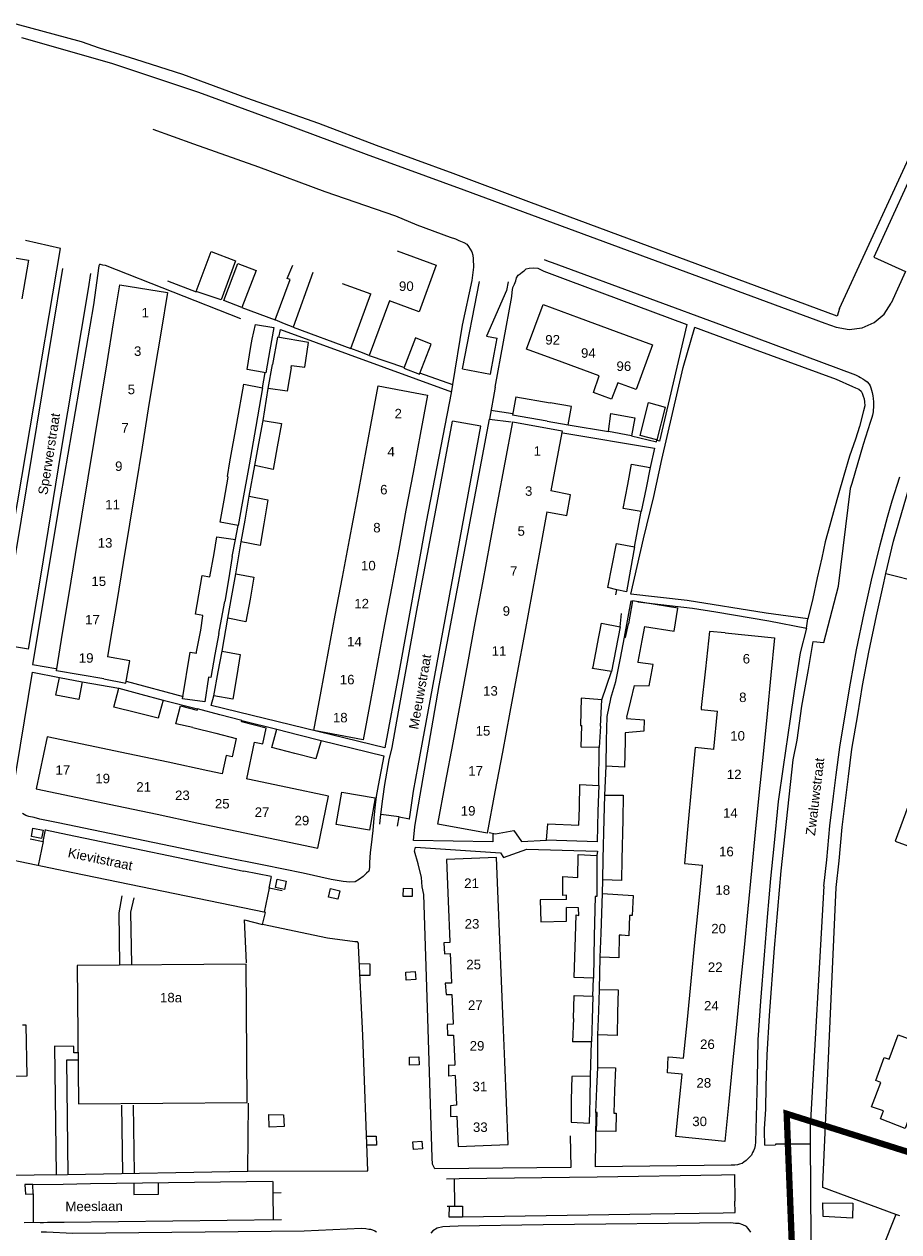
# Model space of a CAD drawing. Extents: x 158343 to 162498, y 431347 to 434500.
# Tile 53 of 248: x 159097 to 159236, y 434070 to 434261. Entities that reach past the tile are written whole.
import ezdxf

# ---------------------------------------------------------------- set-up
doc = ezdxf.new("R2010")
doc.units = 0
doc.header["$LTSCALE"] = 10
doc.header["$MEASUREMENT"] = 0
for name, color, linetype in [('44_plafonds', 8, 'CONTINUOUS'), ('47_binneninrichting', 8, 'CONTINUOUS'), ('HUISNUM', 7, 'CONTINUOUS'), ('STRNM', 7, 'CONTINUOUS')]:
    doc.layers.add(name, color=color, linetype=linetype)
doc.layers.add('MEET', color=6, linetype='CONTINUOUS', plot=False)
doc.styles.add('Style-STANDARD', font='arial.ttf')

msp = doc.modelspace()

# ---------------------------------------------------------------- linework, layer by layer
at = {"layer": '44_plafonds', "flags": 128}
for points in [[(159089.69, 434218.94), (159090.72, 434225.08), (159098.02, 434223.86), (159096.99, 434217.72)], [(159130.79, 434223.73), (159128.51, 434217.55), (159124.58, 434218.87), (159126.95, 434225.2), (159130.79, 434223.73)], [(159156.37, 434225.32), (159162.54, 434223.05), (159159.82, 434215.69), (159155.12, 434217.43)], [(159131.8, 434216.34), (159128.92, 434217.44), (159131.15, 434223.31), (159134.04, 434222.21), (159131.8, 434216.34)], [(159138.52, 434213.79), (159137.05, 434214.4), (159139.45, 434220.79), (159138.98, 434220.97), (159139.83, 434223.07)], [(159143.01, 434221.9), (159139.88, 434213.23), (159138.52, 434213.79)], [(159111.51, 434213.92), (159112.51, 434219.95), (159120.02, 434218.71), (159119.02, 434212.62)], [(159147.67, 434220.18), (159152.18, 434218.51)], [(159150.47, 434209.35), (159149.02, 434209.9), (159152.18, 434218.51)], [(159155.12, 434217.43), (159151.94, 434208.79), (159150.47, 434209.35)], [(159182.44, 434207.69), (159176.81, 434209.77), (159179.43, 434216.85), (159185.15, 434214.73)], [(159110.48, 434207.62), (159111.51, 434213.92)], [(159133.42, 434211.34), (159133.94, 434213.68)], [(159133.94, 434213.68), (159136.82, 434213.2), (159136.21, 434209.66)], [(159185.15, 434214.73), (159191, 434212.58)], [(159119.02, 434212.62), (159117.99, 434206.38)], [(159139.58, 434206.81), (159139.64, 434207.19), (159141.74, 434206.91), (159142.31, 434210.83), (159137.4, 434211.68), (159136.61, 434207.35)], [(159157.39, 434206.78), (159159.9, 434205.81), (159161.75, 434210.58), (159159.24, 434211.55), (159157.39, 434206.78)], [(159191, 434212.58), (159196.75, 434210.46), (159194.14, 434203.38), (159191.28, 434204.43)], [(159136.21, 434209.66), (159135.58, 434206), (159132.64, 434206.54), (159133.23, 434210.17)], [(159133.23, 434210.17), (159133.42, 434211.34)], [(159188.31, 434205.53), (159182.44, 434207.69)], [(159109.48, 434201.55), (159110.48, 434207.62)], [(159117.99, 434206.38), (159116.99, 434200.32)], [(159139.58, 434206.81), (159138.95, 434203.15), (159135.95, 434203.57), (159136.61, 434207.35)], [(159130.98, 434198.02), (159132.08, 434204.23), (159135.08, 434203.66), (159133.99, 434197.52)], [(159152.2, 434197.75), (159153.36, 434203.95), (159161.16, 434202.49), (159159.99, 434196.29)], [(159191.28, 434204.43), (159190.27, 434201.88), (159187.39, 434202.89), (159188.31, 434205.53)], [(159175.13, 434202.25), (159174.62, 434199.33)], [(159175.13, 434202.25), (159180.54, 434201.29)], [(159108.48, 434195.48), (159109.48, 434201.55)], [(159116.99, 434200.32), (159116, 434194.25)], [(159180.1, 434198.36), (159183.38, 434197.78), (159183.92, 434200.69), (159180.54, 434201.29)], [(159198.73, 434200.6), (159197.42, 434195.41), (159194.77, 434196.1), (159196.13, 434201.32), (159198.73, 434200.6)], [(159134.48, 434194.84), (159135.14, 434198.5), (159138.05, 434197.99), (159137.38, 434194.3)], [(159173.43, 434191.87), (159174.63, 434198.29), (159182.43, 434196.84), (159181.24, 434190.45)], [(159180.1, 434198.36), (159174.62, 434199.33)], [(159193.94, 434198.92), (159193.42, 434196.07), (159189.76, 434196.73), (159190.16, 434199.61), (159193.94, 434198.92)], [(159129.91, 434191.96), (159130.98, 434198.02)], [(159133.99, 434197.52), (159132.92, 434191.47)], [(159151.07, 434191.74), (159152.2, 434197.75)], [(159159.99, 434196.29), (159158.87, 434190.28)], [(159107.48, 434189.42), (159108.48, 434195.48)], [(159137.38, 434194.3), (159136.73, 434190.73), (159133.85, 434191.39), (159134.48, 434194.84)], [(159116, 434194.25), (159115, 434188.18)], [(159128.98, 434185.88), (159129.64, 434189.53), (159129.5, 434189.62), (159129.91, 434191.96)], [(159132.92, 434191.47), (159131.85, 434185.41)], [(159149.95, 434185.75), (159151.07, 434191.74)], [(159172.24, 434185.44), (159173.43, 434191.87)], [(159181.24, 434190.45), (159180.67, 434187.34)], [(159192.81, 434188.35), (159193.42, 434191.6), (159196.39, 434191.03), (159195.73, 434187.82)], [(159106.49, 434183.35), (159107.48, 434189.42)], [(159158.87, 434190.28), (159157.75, 434184.3)], [(159115, 434188.18), (159114, 434182.11)], [(159180.05, 434184.02), (159183.19, 434183.48), (159183.78, 434186.71), (159180.67, 434187.34)], [(159195.73, 434187.82), (159194.95, 434184.07), (159192.11, 434184.58), (159192.81, 434188.35)], [(159131.85, 434185.41), (159131.23, 434181.88), (159128.36, 434182.42), (159128.98, 434185.88)], [(159132.29, 434182.71), (159132.95, 434186.5), (159135.89, 434185.96), (159135.24, 434182.16)], [(159148.8, 434179.62), (159149.95, 434185.75)], [(159171.07, 434179.12), (159172.24, 434185.44)], [(159105.49, 434177.28), (159106.49, 434183.35)], [(159157.75, 434184.3), (159156.6, 434178.16)], [(159180.05, 434184.02), (159178.87, 434177.67)], [(159114, 434182.11), (159113, 434176.05)], [(159135.24, 434182.16), (159134.66, 434178.73), (159131.69, 434179.3), (159132.29, 434182.71)], [(159127.39, 434177.47), (159127.81, 434180.11), (159130.8, 434179.67)], [(159130.27, 434176.96), (159130.8, 434179.67)], [(159147.69, 434173.71), (159148.8, 434179.62)], [(159169.89, 434172.8), (159171.07, 434179.12)], [(159190.36, 434175.54), (159191.05, 434179.06), (159193.88, 434178.52), (159193.25, 434175)], [(159104.48, 434171.15), (159105.49, 434177.28)], [(159126.74, 434173.79), (159127.39, 434177.47)], [(159156.6, 434178.16), (159155.49, 434172.25)], [(159178.87, 434177.67), (159177.69, 434171.35)], [(159113, 434176.05), (159111.99, 434169.88)], [(159130.27, 434176.96), (159129.66, 434173.31)], [(159193.25, 434175), (159192.61, 434171.38), (159191.11, 434171.71), (159189.67, 434172.07), (159190.36, 434175.54)], [(159125.61, 434167.58), (159125.61, 434167.65), (159124.44, 434167.88), (159125.51, 434173.95), (159126.74, 434173.79)], [(159129.66, 434173.31), (159129.08, 434169.85)], [(159130.2, 434170.76), (159130.85, 434174.26), (159133.7, 434173.69), (159133.08, 434170.22)], [(159146.57, 434167.7), (159147.69, 434173.71)], [(159155.49, 434172.25), (159154.37, 434166.24)], [(159168.71, 434166.48), (159169.89, 434172.8)], [(159177.69, 434171.35), (159176.52, 434165.03)], [(159103.5, 434165.18), (159104.48, 434171.15)], [(159111.99, 434169.88), (159111.02, 434164.02)], [(159128.57, 434167.08), (159129.08, 434169.85)], [(159133.08, 434170.22), (159132.44, 434166.64), (159129.55, 434167.21), (159130.2, 434170.76)], [(159195.45, 434165.92), (159200.18, 434165.15), (159200.77, 434168.8), (159193.55, 434169.97), (159192.96, 434166.32)], [(159125.3, 434165.35), (159125.61, 434167.58)], [(159145.44, 434161.69), (159146.57, 434167.7)], [(159128.14, 434164.78), (159128.57, 434167.08)], [(159154.37, 434166.24), (159153.24, 434160.23)], [(159167.52, 434160.06), (159168.71, 434166.48)], [(159188.01, 434162.89), (159188.66, 434166.43), (159191.6, 434165.83), (159190.93, 434162.35)], [(159192.47, 434164.19), (159192.96, 434166.32)], [(159195.45, 434165.92), (159195.06, 434163.68)], [(159109.98, 434157.65), (159102.46, 434158.89), (159103.5, 434165.18)], [(159111.02, 434164.02), (159110.55, 434161.11)], [(159124.64, 434161.92), (159125.3, 434165.35)], [(159128.14, 434164.78), (159127.54, 434161.47)], [(159176.52, 434165.03), (159175.31, 434158.56)], [(159191.68, 434160.92), (159192.33, 434164.22), (159192.47, 434164.19)], [(159208.24, 434164.91), (159205.73, 434165.13), (159205.11, 434159.23)], [(159208.24, 434164.91), (159216.03, 434164.14), (159215.45, 434158.19)], [(159126.89, 434157.85), (159126.51, 434157.91), (159125.94, 434153.98), (159122.42, 434154.47), (159123.63, 434161.83), (159124.59, 434161.68)], [(159124.59, 434161.68), (159124.64, 434161.92)], [(159128.05, 434158.73), (159128.66, 434162.02), (159131.51, 434161.48), (159130.97, 434158.18)], [(159190.93, 434162.35), (159190.25, 434158.78), (159187.27, 434159.26), (159187.36, 434159.53)], [(159187.36, 434159.53), (159188, 434162.83)], [(159188, 434162.83), (159188.01, 434162.89)], [(159195.06, 434163.68), (159194.42, 434160.32)], [(159109.98, 434157.65), (159113.46, 434156.97), (159114.06, 434160.5), (159110.55, 434161.11)], [(159127.54, 434161.47), (159126.89, 434157.85)], [(159144.32, 434155.68), (159145.44, 434161.69)], [(159153.24, 434160.23), (159152.12, 434154.22)], [(159166.35, 434153.77), (159167.52, 434160.06)], [(159190.95, 434157.23), (159191.68, 434160.92)], [(159193.3, 434154.17), (159193.88, 434156.57), (159196.23, 434156.52), (159196.84, 434159.88), (159194.41, 434160.24)], [(159194.42, 434160.32), (159194.41, 434160.24)], [(159130.97, 434158.18), (159130.36, 434154.4), (159127.36, 434154.97), (159128.05, 434158.73)], [(159175.31, 434158.56), (159174.16, 434152.34)], [(159205.11, 434159.23), (159204.46, 434153.1)], [(159215.45, 434158.19), (159214.85, 434152.1)], [(159106.55, 434157.16), (159106.01, 434154.34), (159102.35, 434155.03), (159102.95, 434157.85), (159106.55, 434157.16)], [(159115.18, 434152.26), (159111.52, 434153.17), (159112.33, 434156.14), (159115.8, 434155.21)], [(159190.14, 434154.47), (159190.16, 434154.58), (159190.95, 434157.23)], [(159115.8, 434155.21), (159119.36, 434154.25), (159118.55, 434151.43), (159115.18, 434152.26)], [(159152.12, 434154.22), (159150.95, 434148.01), (159143.15, 434149.47), (159144.32, 434155.68)], [(159188.5, 434150.16), (159188.75, 434154.31), (159185.48, 434154.58), (159185.36, 434150.26), (159185.54, 434150.26)], [(159189.57, 434151.68), (159190.14, 434154.47)], [(159192.66, 434151.56), (159193.3, 434154.17)], [(159124.01, 434149.96), (159121.34, 434150.53), (159122.07, 434153.38), (159124.71, 434152.68)], [(159128.28, 434151.95), (159124.76, 434152.87), (159124.71, 434152.68)], [(159165.19, 434147.51), (159166.35, 434153.77)], [(159174.16, 434152.34), (159172.99, 434146.06)], [(159204.46, 434153.1), (159204.42, 434152.76), (159207.03, 434152.5)], [(159206.44, 434146.51), (159207.03, 434152.5)], [(159131.71, 434150.81), (159131.77, 434151.04), (159128.28, 434151.95)], [(159133.81, 434147.64), (159135.1, 434147.35), (159135.66, 434149.82), (159131.71, 434150.81)], [(159189.48, 434147.88), (159189.57, 434151.68)], [(159192.66, 434151.56), (159192.63, 434151.35), (159195.42, 434151.17), (159195.36, 434149.34), (159192.42, 434149.1), (159192.39, 434147.8)], [(159214.85, 434152.1), (159214.22, 434145.7)], [(159107.51, 434147.09), (159101.01, 434148.46), (159099.28, 434140.24), (159105.77, 434138.87)], [(159124.01, 434149.96), (159127.67, 434149.03)], [(159127.67, 434149.03), (159130.91, 434148.21)], [(159140.16, 434145.85), (159136.55, 434146.78), (159137.33, 434149.66), (159140.78, 434148.77)], [(159140.78, 434148.77), (159144.32, 434147.86), (159143.51, 434144.98), (159140.16, 434145.85)], [(159188.5, 434150.16), (159188.3, 434146.78), (159185.48, 434146.84), (159185.54, 434150.26)], [(159113.81, 434145.76), (159107.51, 434147.09)], [(159130.91, 434148.21), (159130.24, 434145.3), (159129.29, 434145.49), (159128.65, 434142.63)], [(159132.57, 434141.8), (159133.81, 434147.64)], [(159164.01, 434141.19), (159165.19, 434147.51)], [(159192.39, 434147.8), (159192.3, 434143.64), (159189.39, 434143.82), (159189.48, 434147.88)], [(159206.43, 434146.46), (159203.48, 434146.77), (159202.92, 434140.73)], [(159206.43, 434146.46), (159206.44, 434146.51)], [(159120.11, 434144.43), (159113.81, 434145.76)], [(159172.99, 434146.06), (159171.81, 434139.74)], [(159214.22, 434145.7), (159213.63, 434139.74)], [(159126.41, 434143.1), (159120.11, 434144.43)], [(159128.65, 434142.63), (159126.41, 434143.1)], [(159132.71, 434141.77), (159132.57, 434141.8)], [(159139.02, 434140.44), (159132.71, 434141.77)], [(159171.81, 434139.74), (159170.6, 434133.22), (159162.8, 434134.67), (159164.01, 434141.19)], [(159185.17, 434137.26), (159185.26, 434140.93), (159188.23, 434140.78), (159188.11, 434136.71)], [(159105.77, 434138.87), (159112.08, 434137.54)], [(159137.28, 434132.22), (159143.78, 434130.85), (159145.51, 434139.07), (159139.02, 434140.44)], [(159146.73, 434134.59), (159147.6, 434139.7), (159152.86, 434138.8), (159151.99, 434133.7), (159146.73, 434134.59)], [(159189.11, 434135.37), (159189.21, 434139.26), (159192.12, 434139.23), (159192.03, 434135.35)], [(159202.92, 434140.73), (159202.33, 434134.38)], [(159213.63, 434139.74), (159213, 434133.37)], [(159253.7, 434137.84), (159246.37, 434140.56), (159245.12, 434137.2), (159238.03, 434139.83), (159235.11, 434131.98), (159239.87, 434130.21), (159239.38, 434128.9), (159244.53, 434126.98), (159246.97, 434133.54), (159251.5, 434131.85), (159253.7, 434137.84)], [(159112.08, 434137.54), (159118.38, 434136.21)], [(159188.11, 434136.71), (159187.97, 434131.84), (159179.98, 434132.14), (159180.2, 434134.72), (159185.11, 434134.48), (159185.17, 434137.26)], [(159118.38, 434136.21), (159124.68, 434134.88)], [(159188.96, 434129.17), (159189.11, 434135.37)], [(159192.03, 434135.35), (159191.89, 434129.12)], [(159124.68, 434134.88), (159130.98, 434133.55)], [(159130.98, 434133.55), (159137.28, 434132.22)], [(159202.33, 434134.38), (159201.78, 434128.45), (159204.64, 434128.18)], [(159213, 434133.37), (159212.4, 434127.29)], [(159172.33, 434122.77), (159172.06, 434129.4), (159164.15, 434129.08), (159164.42, 434122.45)], [(159183.11, 434123.41), (159182.57, 434123.38), (159182.57, 434126.38), (159184.91, 434126.23), (159184.97, 434129.83), (159187.94, 434129.68), (159187.91, 434123.31)], [(159191.89, 434129.12), (159191.82, 434125.73), (159188.88, 434125.85), (159188.96, 434129.17)], [(159204.04, 434122.03), (159204.63, 434127.99)], [(159204.63, 434127.99), (159204.64, 434128.18)], [(159212.4, 434127.29), (159211.81, 434121.26)], [(159188.61, 434117.39), (159188.85, 434123.69), (159193.68, 434123.39), (159193.5, 434120.18), (159193.08, 434120.21), (159193.02, 434117), (159191.85, 434117.07)], [(159164.42, 434122.45), (159164.68, 434116.02)], [(159172.59, 434116.34), (159172.33, 434122.77)], [(159183.12, 434122.72), (159178.95, 434122.7), (159179.08, 434119.22), (159183.14, 434119.31), (159183.14, 434121.49)], [(159183.12, 434122.72), (159183.11, 434123.41)], [(159187.91, 434123.31), (159187.91, 434123.2), (159187.67, 434123.2), (159187.53, 434116.95)], [(159203.45, 434115.93), (159204.04, 434122.03)], [(159184.55, 434116.83), (159184.67, 434120.32), (159185.08, 434120.2), (159185.05, 434121.43), (159183.14, 434121.49)], [(159211.81, 434121.26), (159211.21, 434115.16)], [(159164.68, 434116.02), (159164.69, 434115.91)], [(159172.86, 434109.85), (159172.59, 434116.34)], [(159187.53, 434116.95), (159187.39, 434110.3), (159184.33, 434110.39), (159184.55, 434116.83)], [(159191.49, 434117.09), (159191.43, 434113.52), (159188.46, 434113.64), (159188.61, 434117.39)], [(159191.85, 434117.07), (159191.49, 434117.09)], [(159164.69, 434115.91), (159163.76, 434115.88), (159163.85, 434114.14), (159164.76, 434114.17)], [(159164.76, 434114.17), (159164.94, 434109.62)], [(159202.85, 434109.83), (159203.45, 434115.93)], [(159211.21, 434115.16), (159210.61, 434109.07)], [(159132.65, 434090.64), (159132.46, 434112.5), (159105.74, 434112.27), (159105.94, 434090.41), (159132.65, 434090.64)], [(159164.95, 434109.49), (159163.97, 434109.49), (159164.08, 434107.72), (159165.02, 434107.72)], [(159164.94, 434109.62), (159164.95, 434109.49)], [(159173.12, 434103.41), (159172.86, 434109.85)], [(159188.24, 434105.11), (159188.37, 434108.48), (159191.31, 434108.45), (159191.22, 434104.82)], [(159202.25, 434103.73), (159202.85, 434109.83)], [(159210.61, 434109.07), (159210.01, 434102.97)], [(159165.02, 434107.72), (159165.21, 434103.18)], [(159184.22, 434103.94), (159184.33, 434107.54), (159187.3, 434107.42), (159187.18, 434103.83)], [(159191.22, 434104.82), (159191.13, 434101.25), (159188.1, 434101.31), (159188.24, 434105.11)], [(159080.45, 434094.46), (159097.81, 434094.83), (159097.7, 434102.88), (159097.08, 434102.87)], [(159165.21, 434103.01), (159164.26, 434102.98), (159164.3, 434101.27), (159165.28, 434101.27)], [(159165.21, 434103.18), (159165.21, 434103.01)], [(159173.38, 434097.04), (159173.12, 434103.41)], [(159184.22, 434103.94), (159184.1, 434100.25)], [(159187.18, 434103.83), (159187.07, 434100.22), (159184.1, 434100.25)], [(159201.66, 434097.65), (159202.25, 434103.73)], [(159210.01, 434102.97), (159209.41, 434096.87)], [(159165.28, 434101.27), (159165.47, 434096.72)], [(159241.8, 434089.08), (159239.96, 434089.75), (159239.01, 434087.16), (159237.19, 434087.83), (159236.7, 434086.51), (159232.78, 434088.03), (159233.27, 434089.3), (159231.4, 434089.97), (159232.83, 434093.81), (159232.04, 434094.1), (159233.38, 434097.76), (159234.18, 434097.47), (159235.6, 434101.33), (159243.21, 434098.53), (159242.66, 434097.03), (159244.54, 434096.33)], [(159173.64, 434090.61), (159173.38, 434097.04)], [(159201.41, 434095.11), (159199.09, 434095.3), (159199.19, 434097.86), (159199.95, 434097.8)], [(159199.95, 434097.8), (159201.66, 434097.65)], [(159209.41, 434096.87), (159208.81, 434090.77)], [(159165.54, 434094.92), (159164.54, 434094.82), (159164.54, 434096.59), (159165.48, 434096.55)], [(159165.47, 434096.72), (159165.48, 434096.55)], [(159187.93, 434092.83), (159188.07, 434096.18), (159190.86, 434096.12), (159190.74, 434092.55)], [(159201.06, 434091.54), (159201.41, 434095.11)], [(159165.54, 434094.92), (159165.73, 434090.29)], [(159186.86, 434091.16), (159186.95, 434094.79), (159183.98, 434094.76), (159183.89, 434091.03)], [(159186.76, 434087.36), (159186.86, 434091.16)], [(159187.97, 434089.06), (159187.77, 434089.07), (159187.93, 434092.83)], [(159190.74, 434092.55), (159190.62, 434088.94)], [(159208.81, 434090.77), (159208.19, 434084.48), (159200.44, 434085.24), (159201.06, 434091.54)], [(159165.74, 434090.19), (159164.77, 434090.11), (159164.8, 434088.43), (159165.81, 434088.47)], [(159165.73, 434090.29), (159165.74, 434090.19)], [(159165.81, 434088.47), (159166, 434083.66), (159173.91, 434083.98), (159173.64, 434090.61)], [(159183.89, 434091.03), (159183.86, 434087.5), (159186.76, 434087.36)], [(159138.38, 434088.7), (159138.47, 434086.81), (159136.13, 434086.75), (159136.07, 434088.73), (159138.38, 434088.7)], [(159190.62, 434088.94), (159190.98, 434088.93), (159190.94, 434086.06), (159187.87, 434086.07), (159187.97, 434089.06)]]:
    msp.add_lwpolyline(points, dxfattribs=at)
at = {"layer": '47_binneninrichting', "flags": 128}
for points in [[(159225.94, 434215.01), (159177.17, 434233.09), (159165.2, 434237.56), (159153.11, 434241.97), (159143.95, 434245.48), (159132.58, 434249.47), (159122.45, 434253.19), (159115.04, 434255.56), (159109.25, 434257.39), (159106.45, 434258.38), (159096.11, 434261.17)], [(159096.95, 434259.07), (159111.17, 434254.99), (159124.91, 434250.43), (159137.98, 434245.63), (159151.45, 434240.62), (159166.88, 434234.98), (159181.01, 434229.73)], [(159226.3, 434216.22), (159235.08, 434235.18), (159242.05, 434250.26)], [(159117.7, 434244.55), (159124.16, 434242.24), (159134.42, 434238.58), (159144.92, 434234.68), (159156.11, 434230.87), (159159.44, 434229.43), (159164.75, 434227.48), (159165.58, 434227.24), (159166.1, 434226.94), (159166.88, 434226.64), (159167.36, 434226.4), (159167.63, 434225.98), (159167.92, 434225.56), (159168.17, 434225.14), (159168.32, 434224.66), (159168.38, 434224.03), (159168.44, 434222.74), (159168.17, 434220.61), (159166.64, 434213.59), (159165.13, 434204.2)], [(159239.68, 434241.72), (159231.77, 434224.33), (159236.73, 434222.07), (159234.51, 434217.07)], [(159181.01, 434229.73), (159223.97, 434213.88)], [(159092.54, 434162.32), (159093.61, 434169.55), (159098.33, 434197.33), (159103.1, 434225.68), (159097.58, 434226.97)], [(159131.63, 434214.55), (159110.2, 434222.98), (159109.79, 434223.07), (159109.45, 434223.16), (159109.25, 434223.16), (159109.19, 434222.95), (159108.32, 434216.8), (159103.13, 434186.44), (159098.66, 434159.89), (159102.35, 434159.26)], [(159179.6, 434223.94), (159180.23, 434223.7), (159180.86, 434223.46), (159196.3, 434217.79)], [(159093.65, 434163.08), (159103.45, 434222.54)], [(159098.07, 434162.34), (159100.07, 434174.2), (159103.16, 434193.28), (159107.51, 434219.32), (159107.92, 434221.72)], [(159171.83, 434203.78), (159174.47, 434218.09), (159174.55, 434218.81), (159174.67, 434219.5), (159174.92, 434220.04), (159175.1, 434220.55), (159175.25, 434221.06), (159175.48, 434221.45), (159175.82, 434221.66), (159176.17, 434221.99), (159176.45, 434222.17), (159176.77, 434222.47), (159177.23, 434222.56), (159177.89, 434222.65), (159178.61, 434222.56), (159179.57, 434222.11), (159183.32, 434220.67), (159202.19, 434213.68), (159197.86, 434195.23), (159197.42, 434195.38)], [(159120.01, 434220.58), (159124.58, 434218.84)], [(159166.7, 434206.64), (159169.36, 434220.49)], [(159173.9, 434220.43), (159173.64, 434219.06), (159170.5, 434211.8), (159172.17, 434211.49)], [(159196.32, 434217.8), (159207.78, 434213.54), (159228.84, 434205.71), (159229.35, 434205.47), (159229.65, 434205.29), (159229.98, 434205.08), (159230.34, 434204.87), (159230.69, 434204.58), (159230.99, 434204.22), (159231.15, 434203.97), (159231.28, 434203.67), (159231.39, 434203.28), (159231.48, 434202.92), (159231.6, 434202.41), (159231.66, 434201.99), (159231.69, 434201.42), (159231.69, 434201.09), (159231.69, 434200.82), (159231.69, 434200.49), (159231.66, 434200.25), (159231.63, 434199.86), (159231.54, 434199.35), (159231.45, 434198.96), (159231.19, 434198.17), (159230.07, 434194.7), (159228.24, 434188.52), (159227.98, 434187.75)], [(159131.8, 434216.34), (159137.05, 434214.4)], [(159225.81, 434213.26), (159227.86, 434212.89), (159229.92, 434213.13), (159231.82, 434213.97), (159233.39, 434215.32), (159234.51, 434217.07)], [(159226.3, 434216.22), (159225.94, 434215.01)], [(159223.97, 434213.88), (159225.81, 434213.26)], [(159137.62, 434211.64), (159137.92, 434212.9), (159164.95, 434203)], [(159139.88, 434213.23), (159149.02, 434209.9)], [(159171.11, 434205.83), (159171.7, 434209), (159172.17, 434211.49)], [(159221.07, 434165.66), (159221.31, 434167.1), (159214.74, 434168.03), (159202.23, 434170.01), (159193.32, 434171.03), (159195.33, 434179.76), (159196.95, 434186.45), (159198.21, 434192.3), (159201.6, 434206.88), (159203.43, 434213.24)], [(159203.4, 434213.24), (159212.67, 434209.82), (159225.81, 434205.02), (159228.39, 434203.88), (159228.86, 434203.65), (159229.35, 434203.46), (159229.72, 434203.15), (159229.88, 434202.81), (159230.06, 434202.36), (159230.19, 434201.93), (159230.28, 434201.42), (159230.31, 434200.82), (159230.1, 434200.01), (159229.47, 434197.52), (159228.84, 434195.54), (159227.88, 434192.87), (159226.98, 434189.78), (159226.11, 434186.66), (159225.51, 434184.62), (159224.76, 434181.92), (159224.04, 434179.28), (159223.5, 434176.76), (159222.78, 434173.61), (159222.09, 434170.34), (159221.31, 434167.1)], [(159151.94, 434208.79), (159157.38, 434206.9)], [(159135.08, 434203.66), (159135.5, 434206.06)], [(159159.91, 434206.02), (159165.13, 434204.2)], [(159166.7, 434206.64), (159171.11, 434205.83)], [(159165.13, 434204.2), (159164.92, 434202.88), (159160.94, 434182.45), (159156.58, 434158.3), (159154.42, 434146.72), (159126.95, 434153.41), (159127.36, 434154.97)], [(159135.14, 434198.5), (159135.95, 434203.57)], [(159171.83, 434203.78), (159170.95, 434198.71)], [(159171.19, 434200.11), (159174.66, 434199.58)], [(159153.61, 434134.64), (159153.73, 434135.77), (159154.1, 434138.68), (159154.42, 434140.93), (159155.08, 434144.8), (159155.54, 434146.75), (159156.58, 434152.42), (159159.58, 434169.01), (159162.5, 434184.55), (159165.13, 434198.39)], [(159171.5, 434133.19), (159171.47, 434131.87), (159158.92, 434132.05), (159159.17, 434134.21), (159159.52, 434136.49), (159163.01, 434156.56), (159170.95, 434198.71), (159174.38, 434198.26)], [(159169.59, 434197.57), (159165.13, 434198.39)], [(159158.33, 434135.5), (159158.39, 434136.16), (159158.92, 434139.85), (159159.67, 434143.87), (159169.59, 434197.57)], [(159182.54, 434196.52), (159197.08, 434194.12), (159196.39, 434191.03)], [(159183.38, 434197.78), (159189.76, 434196.73)], [(159193.42, 434196.07), (159197.39, 434195.11), (159197.42, 434195.38)], [(159233.66, 434174.27), (159234.88, 434179.43), (159237.75, 434189.39), (159239.27, 434194.15)], [(159132.95, 434186.5), (159133.85, 434191.36)], [(159223.86, 434124.86), (159224.31, 434129.03), (159224.79, 434134.37), (159225.36, 434139.05), (159225.78, 434142.44), (159226.35, 434146.82), (159227.28, 434152.28), (159228.03, 434156.93), (159229.02, 434162.24), (159230.22, 434168), (159231.39, 434173.25), (159232.77, 434178.83), (159233.91, 434183.18), (159234.63, 434185.79), (159235.86, 434189.6)], [(159222.13, 434163.55), (159223.82, 434163.39), (159226.14, 434172.31), (159228.05, 434187.72)], [(159193.88, 434178.52), (159194.95, 434184.07)], [(159130.8, 434179.67), (159131.23, 434181.88)], [(159130.85, 434174.26), (159131.69, 434179.3)], [(159235.2, 434072.94), (159223.69, 434077.17), (159223.68, 434077.68), (159225.81, 434124.65), (159226.26, 434128.84), (159226.74, 434134.16), (159227.3, 434138.81), (159227.72, 434142.19), (159228.29, 434146.53), (159229.21, 434151.96), (159229.96, 434156.59), (159230.94, 434161.86), (159232.14, 434167.59), (159233.3, 434172.8), (159233.66, 434174.27), (159239.08, 434172.93)], [(159190.94, 434170.9), (159191.11, 434171.71)], [(159194.42, 434169.83), (159203.07, 434168.81), (159206.73, 434168.24), (159215.13, 434166.83), (159221.07, 434165.66), (159220.11, 434161.73), (159219.12, 434155.67), (159218.49, 434151.32), (159217.41, 434143.7), (159216.6, 434138.21), (159215.94, 434131.16), (159215.4, 434126.06), (159214.89, 434119.94), (159214.38, 434113.91), (159213.84, 434106.65), (159213.42, 434100.56), (159213.3, 434094.38), (159213.06, 434086.37), (159213.03, 434084.33), (159213, 434083.82), (159212.88, 434083.34), (159212.73, 434082.98), (159212.55, 434082.71), (159212.37, 434082.32), (159212.13, 434082.05), (159211.86, 434081.75), (159211.56, 434081.48), (159211.2, 434081.21), (159210.9, 434081), (159210.48, 434080.88), (159210.18, 434080.76), (159209.76, 434080.73), (159209.16, 434080.73), (159187.74, 434080.43), (159187.83, 434089.07)], [(159192.33, 434164.22), (159193.38, 434169.95), (159193.53, 434169.93)], [(159191.6, 434165.83), (159191.83, 434167.96)], [(159128.66, 434162.02), (159129.55, 434167.21)], [(159098.07, 434162.34), (159093.65, 434163.08)], [(159214.52, 434083.86), (159214.5, 434084.03), (159214.5, 434084.69), (159214.47, 434085.29), (159214.47, 434086.46), (159214.65, 434089.55), (159214.71, 434093.21), (159214.86, 434098.16), (159215.25, 434104.37), (159216.03, 434115.05), (159217.08, 434127.26), (159219, 434144.84), (159219.6, 434147.93), (159220.38, 434153.33), (159221.4, 434159.09), (159222.14, 434163.55)], [(159095.51, 434139.46), (159098.66, 434158.69), (159102.95, 434157.85)], [(159188.75, 434154.31), (159190.25, 434158.78)], [(159106.55, 434157.16), (159112.33, 434156.14)], [(159113.51, 434157.26), (159122.49, 434154.85)], [(159119.36, 434154.25), (159124.76, 434152.87)], [(159131.77, 434151.04), (159137.33, 434149.66)], [(159144.32, 434147.86), (159154.25, 434145.43), (159153.35, 434140.78), (159153.05, 434139.02), (159152.87, 434137.68), (159152.66, 434135.62), (159152.51, 434133.64), (159152.26, 434131.36), (159152.08, 434130.16), (159152, 434128.57), (159151.97, 434127.82), (159151.85, 434127.22), (159151.48, 434126.89), (159150.98, 434126.38), (159150.38, 434125.96), (159149.72, 434125.54), (159148.85, 434125.48), (159147.8, 434125.57), (159145.91, 434125.9), (159141.5, 434126.92), (159135.29, 434128.15), (159128.89, 434129.44), (159102.76, 434134.87), (159099.86, 434135.44), (159098.95, 434135.71), (159098.08, 434135.85), (159097.61, 434136.04), (159097.07, 434136.31)], [(159188.23, 434140.78), (159188.3, 434146.78)], [(159189.21, 434139.26), (159189.39, 434143.82)], [(159132.52, 434112.73), (159132.23, 434119.54), (159135.08, 434118.76), (159135.52, 434120.68), (159105.08, 434126.95), (159090.86, 434129.92), (159050.42, 434138.38), (159031.13, 434142.46), (159032.33, 434112.49), (159033.7, 434081.08), (159033.7, 434079.76), (159033.58, 434079.76), (159033.92, 434079.4), (159034.16, 434079.13), (159034.51, 434078.86), (159034.79, 434078.71), (159035.3, 434078.56), (159104.2, 434079.25), (159132.73, 434079.76), (159132.86, 434090.5)], [(159156.69, 434135.79), (159153.78, 434136.16)], [(159156.41, 434134.32), (159156.69, 434135.79), (159158.33, 434135.49), (159158.36, 434135.48)], [(159098.33, 434132.32), (159100.38, 434131.9), (159100.71, 434133.75), (159100.71, 434133.78)], [(159098.5, 434132.71), (159098.75, 434134.02), (159100.36, 434133.72), (159100.11, 434132.4), (159098.5, 434132.71)], [(159100.71, 434133.77), (159104.23, 434133.04), (159132.11, 434127.22), (159132.11, 434127.28), (159136.4, 434126.41)], [(159170.92, 434133.34), (159171.89, 434133.1), (159174.8, 434133.64), (159176.02, 434131.93), (159179.98, 434132.14)], [(159100.38, 434131.9), (159099.59, 434128.1)], [(159183.7, 434085.37), (159183.8, 434080.36), (159162.32, 434080.12), (159161.95, 434080.9), (159161.89, 434081.89), (159161.2, 434103.97), (159160.55, 434123.5), (159160.33, 434124.73), (159160.19, 434126.2), (159159.7, 434128.36), (159159.11, 434130.4), (159159.23, 434131), (159172.7, 434130.1), (159173.17, 434129.38), (159176.86, 434130.67), (159188.05, 434130.4), (159187.94, 434129.68)], [(159138.16, 434124.1), (159136.1, 434124.52), (159136.46, 434126.37)], [(159137.11, 434124.63), (159137.39, 434125.94), (159138.8, 434125.65), (159138.52, 434124.33), (159137.11, 434124.63)], [(159188.82, 434123.69), (159188.88, 434125.85)], [(159136.1, 434124.52), (159135.32, 434120.72)], [(159145.49, 434123.11), (159145.79, 434124.45), (159147.26, 434124.12), (159146.95, 434122.77), (159145.49, 434123.11)], [(159157.3, 434123.23), (159157.33, 434124.52), (159158.75, 434124.48), (159158.72, 434123.2), (159157.3, 434123.23)], [(159223.86, 434124.86), (159221.66, 434086.78)], [(159112.79, 434123.29), (159112.33, 434120.65), (159112.42, 434112.43)], [(159114.71, 434122.99), (159114.2, 434120.71), (159114.32, 434112.46)], [(159132.73, 434079.76), (159151.55, 434079.82), (159151.73, 434079.82), (159150.92, 434101.21), (159150.26, 434115.46), (159150.26, 434115.67), (159150.23, 434115.85), (159150.08, 434116.03), (159149.66, 434116.03), (159145.33, 434116.6), (159135.08, 434118.76)], [(159150.39, 434112.59), (159152.03, 434112.57), (159152.01, 434110.71), (159150.48, 434110.73)], [(159188.37, 434108.48), (159188.46, 434113.64)], [(159157.77, 434109.97), (159157.7, 434111.24), (159159.2, 434111.33), (159159.28, 434110.06), (159157.77, 434109.97)], [(159187.3, 434107.42), (159187.39, 434110.3)], [(159188.07, 434096.21), (159188.1, 434101.31)], [(159105.83, 434098.51), (159105.2, 434098.48), (159105.23, 434099.5), (159102.14, 434099.56), (159102.44, 434079.22)], [(159186.95, 434094.79), (159187.07, 434100.22)], [(159105.86, 434097.34), (159104.05, 434097.34), (159104.26, 434079.25)], [(159158.32, 434096.55), (159158.3, 434097.81), (159159.79, 434097.84), (159159.82, 434096.59), (159158.32, 434096.55)], [(159112.73, 434090.2), (159112.91, 434079.4)], [(159114.61, 434090.23), (159114.73, 434079.43)], [(159221.66, 434086.78), (159221.67, 434084.03)], [(159151.52, 434085.29), (159153.02, 434085.3), (159153.08, 434083.86), (159151.58, 434083.86)], [(159158.92, 434083.21), (159158.82, 434084.4), (159160.25, 434084.51), (159160.35, 434083.32), (159158.92, 434083.21)], [(159214.52, 434083.86), (159216.21, 434083.91)], [(159221.67, 434084.03), (159216.21, 434084.02), (159216.21, 434083.91)], [(159221.67, 434084.03), (159221.73, 434077.35)], [(159103.53, 434077.74), (159107.83, 434077.81), (159136.66, 434078.21)], [(159114.68, 434077.89), (159114.71, 434076.09), (159118.61, 434076.14), (159118.58, 434077.94)], [(159136.68, 434078.15), (159136.7, 434076.35), (159138, 434076.37)], [(159164.14, 434078.58), (159166.14, 434078.61)], [(159165.47, 434074.23), (159165.42, 434078.6)], [(159166.14, 434078.61), (159187.97, 434078.89)], [(159187.98, 434078.9), (159207.66, 434079.2)], [(159207.66, 434079.2), (159209.71, 434079.23)], [(159209.71, 434079.23), (159209.78, 434075.02)], [(159098.73, 434077.66), (159097.46, 434077.68), (159097.55, 434076.15)], [(159097.55, 434076.15), (159098.76, 434076.16), (159098.73, 434077.66), (159103.53, 434077.74)], [(159098.76, 434076.16), (159098.76, 434071.63)], [(159136.7, 434076.35), (159136.76, 434072.09)], [(159221.73, 434077.35), (159221.76, 434068.52)], [(159164.27, 434074.23), (159166.67, 434074.22), (159166.67, 434072.52)], [(159166.67, 434072.52), (159164.6, 434072.51), (159164.63, 434074.23)], [(159207.93, 434073.18), (159209.83, 434073.22), (159209.78, 434075.02)], [(159223.71, 434072.61), (159223.7, 434074.77), (159228.41, 434074.71), (159228.38, 434072.34), (159223.71, 434072.61)], [(159099.89, 434071.63), (159100.39, 434071.66), (159101.05, 434071.72), (159101.75, 434071.69), (159102.92, 434071.72), (159103.67, 434071.69), (159138.06, 434072.11)], [(159166.67, 434072.54), (159196.45, 434073.04), (159207.93, 434073.18)], [(159235.2, 434072.94), (159233.08, 434067.5)], [(159235.86, 434072.7), (159235.2, 434072.94)], [(159097.38, 434071.63), (159103.67, 434071.69)], [(159100.07, 434070.16), (159100.88, 434070.19), (159105.05, 434069.98), (159141.67, 434070.34), (159150.7, 434070.73), (159151.39, 434070.7), (159151.85, 434070.61), (159152.14, 434070.58), (159152.45, 434070.49), (159152.8, 434070.34), (159153.08, 434070.16)], [(159212.3, 434070.13), (159211.88, 434070.7), (159211.58, 434071), (159211.04, 434071.27), (159210.47, 434071.48), (159209.89, 434071.51), (159209.14, 434071.6), (159179.42, 434071.27), (159165.98, 434071.06), (159164.66, 434071.03), (159163.58, 434070.94), (159162.7, 434070.73), (159162.01, 434070.34), (159161.66, 434069.95)]]:
    msp.add_lwpolyline(points, dxfattribs=at)
at = {"layer": 'MEET', "const_width": 1}
msp.add_lwpolyline([(159217.96, 434088.85), (159435.98, 434020.25), (159504.62, 433836.46), (159784.94, 433953.55), (159866.41, 433734.33), (159822.4, 433519.03), (159655.9, 433512.46), (159222.15, 433324.12), (159221.05, 433289.09), (159066.14, 433159.95), (158988.58, 433123), (158887.87, 433065.24), (158810.46, 433043.05), (158594.73, 433280.89), (158643.69, 433366.24), (158736.01, 433394.89), (158840.95, 433432.1), (158907.6, 433472.41), (158902.41, 433599.51), (159112.89, 433678.64), (159214.78, 433765.28), (159227.57, 433847.1)], close=True, dxfattribs=at)

# ---------------------------------------------------------------- texts
at = {"layer": 'HUISNUM', "style": 'Style-STANDARD'}
for s, p in [('90', (159156.64, 434218.98)), ('1', (159115.92, 434214.78)), ('92', (159179.78, 434210.5)), ('3', (159114.73, 434208.71)), ('5', (159113.73, 434202.65)), ('7', (159112.74, 434196.58)), ('1', (159177.93, 434192.9)), ('9', (159111.74, 434190.51)), ('6', (159153.66, 434186.8)), ('3', (159176.57, 434186.58)), ('11', (159110.18, 434184.44)), ('8', (159152.57, 434180.79)), ('13', (159108.99, 434178.38)), ('15', (159107.99, 434172.31)), ('17', (159107, 434166.24)), ('14', (159148.44, 434162.77)), ('11', (159171.3, 434161.29)), ('19', (159106, 434160.18)), ('16', (159147.28, 434156.76)), ('13', (159169.94, 434154.97)), ('8', (159210.44, 434153.96)), ('15', (159168.76, 434148.65)), ('17', (159102.31, 434142.45)), ('12', (159208.49, 434141.77)), ('19', (159108.61, 434141.12)), ('21', (159115.1, 434139.79)), ('23', (159121.22, 434138.46)), ('14', (159207.89, 434135.67)), ('18', (159206.69, 434123.48)), ('23', (159167.03, 434118.13)), ('22', (159205.49, 434111.28)), ('27', (159167.55, 434105.27)), ('29', (159167.82, 434098.84)), ('26', (159204.26, 434099.09)), ('33', (159168.34, 434085.97)), ('30', (159203.03, 434086.89))]:
    msp.add_text(s, height=1.5, rotation=0.0573, dxfattribs=at).set_placement(p)
for s, p in [('94', (159185.43, 434208.41)), ('96', (159191.04, 434206.33)), ('2', (159155.94, 434198.83)), ('4', (159154.82, 434192.82)), ('5', (159175.39, 434180.26)), ('10', (159150.63, 434174.79)), ('7', (159174.22, 434173.94)), ('12', (159149.57, 434168.78)), ('9', (159173.04, 434167.61)), ('6', (159211.01, 434160.06)), ('18', (159146.19, 434150.75)), ('10', (159209.03, 434147.87)), ('17', (159167.59, 434142.33)), ('25', (159127.52, 434137.13)), ('27', (159133.82, 434135.8)), ('19', (159166.41, 434136)), ('29', (159140.12, 434134.47)), ('16', (159207.26, 434129.57)), ('21', (159166.95, 434124.56)), ('20', (159206.03, 434117.38)), ('25', (159167.29, 434111.7)), ('18a', (159118.84, 434106.47)), ('24', (159204.89, 434105.18)), ('31', (159168.27, 434092.41)), ('28', (159203.69, 434092.99))]:
    msp.add_text(s, height=1.5, dxfattribs=at).set_placement(p)
at = {"layer": 'STRNM', "style": 'Style-STANDARD'}
for s, rotation, p in [('Sperwerstraat', 81.0274, (159101.02, 434186.65)), ('Meeuwstraat', 79.9257, (159159.65, 434149.55)), ('Zwaluwstraat', 83.1095, (159222.44, 434132.77)), ('Kievitstraat', 348.1733, (159104.17, 434129.46)), ('Meeslaan', 0.4011, (159103.88, 434073.43))]:
    msp.add_text(s, height=1.5, rotation=rotation, dxfattribs=at).set_placement(p)

doc.saveas('drawing.dxf')
